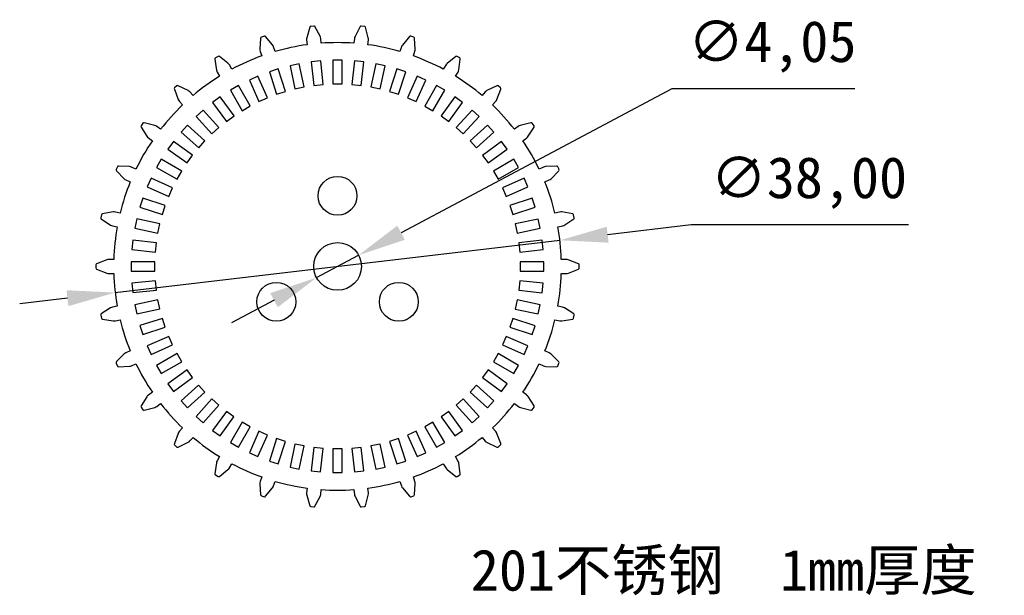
# Model space of a CAD drawing. Header units: millimetres. Extents: x -27 to 56.6, y -27.9 to 21.
import ezdxf

# ---------------------------------------------------------------- set-up
doc = ezdxf.new("R2010")
doc.units = ezdxf.units.MM
doc.header["$PDSIZE"] = -1
doc.dimstyles.new('ISO-25', dxfattribs={"dimtxt": 2.5, "dimasz": 2.5, "dimexe": 1.25, "dimexo": 0.625, "dimtad": 1, "dimtxsty": 'Standard', "dimcen": 2.5, "dimadec": 0, "dimazin": 0, "dimtfac": 1, "dimtmove": 0, "dimatfit": 3, "dimfxl": 1, "dimarcsym": 0})

# ---------------------------------------------------------------- blocks, each defined once
blk = doc.blocks.new('*D1')
at = {"color": 0, "lineweight": -2}
for p, q in [((28.367, 15.089), (5.39, 2.867)), ((43.891, 15.089), (28.367, 15.089)), ((-1.788, -0.951), (1.788, 0.951)), ((-5.39, -2.867), (-8.992, -4.783))]:
    blk.add_line(p, q, dxfattribs=at)
at = {"color": 0}
for points in [[(5.071, 3.467), (5.709, 2.267), (1.788, 0.951)], [(-5.709, -2.267), (-5.071, -3.467), (-1.788, -0.951)]]:
    blk.add_solid(points, dxfattribs=at)
at = {"layer": 'Defpoints', "color": 0}
for p in [(1.788, 0.951), (-1.788, -0.951)]:
    blk.add_point(p, dxfattribs=at)
at = {"color": 0, "insert": (36.891, 18.654), "char_height": 3.5, "attachment_point": 5}
blk.add_mtext('∅4,05', dxfattribs=at)
blk = doc.blocks.new('*D2')
at = {"color": 0, "lineweight": -2}
for p, q in [((30.016, 3.53), (22.922, 2.696)), ((48.457, 3.53), (30.016, 3.53)), ((-18.87, -2.219), (18.87, 2.219)), ((-22.922, -2.696), (-26.974, -3.173))]:
    blk.add_line(p, q, dxfattribs=at)
at = {"color": 0}
for points in [[(22.843, 3.371), (23.001, 2.021), (18.87, 2.219)], [(-23.001, -2.021), (-22.843, -3.371), (-18.87, -2.219)]]:
    blk.add_solid(points, dxfattribs=at)
at = {"layer": 'Defpoints', "color": 0}
for p in [(18.87, 2.219), (-18.87, -2.219)]:
    blk.add_point(p, dxfattribs=at)
at = {"color": 0, "insert": (39.999, 7.096), "char_height": 3.5, "attachment_point": 5}
blk.add_mtext('∅38,00', dxfattribs=at)

msp = doc.modelspace()

# ---------------------------------------------------------------- linework, layer by layer
at = {"color": 7, "linetype": 'Continuous', "lineweight": 25}
for p, q in [((-2.361, 20.313), (-2.609, 19.412)), ((-2.013, 20.414), (-2.275, 20.386)), ((-1.486, 19.54), (-1.914, 20.361)), ((1.914, 20.36), (1.484, 19.53)), ((2.275, 20.386), (2.013, 20.414)), ((2.609, 19.422), (2.361, 20.313)), ((-6.533, 19.378), (-6.588, 18.445)), ((-6.213, 19.549), (-6.464, 19.468)), ((-5.516, 18.804), (-6.105, 19.518)), ((-2.624, 19.227), (-2.582, 18.824)), ((-1.388, 18.949), (-1.432, 19.361)), ((1.431, 19.353), (1.388, 18.949)), ((2.582, 18.824), (2.625, 19.236)), ((6.105, 19.517), (5.512, 18.795)), ((6.464, 19.468), (6.213, 19.549)), ((6.591, 18.455), (6.533, 19.379)), ((-5.298, 18.246), (-5.426, 18.64)), ((5.423, 18.632), (5.298, 18.246)), ((-10.419, 17.597), (-10.279, 16.673)), ((-10.142, 17.83), (-10.37, 17.698)), ((-9.305, 17.247), (-10.03, 17.822)), ((-6.564, 18.261), (-6.439, 17.876)), ((6.439, 17.876), (6.567, 18.27)), ((10.03, 17.822), (9.299, 17.238)), ((10.37, 17.698), (10.142, 17.83)), ((10.284, 16.682), (10.419, 17.597)), ((-8.976, 16.746), (-9.183, 17.105)), ((-5.027, 16.767), (-5.786, 16.52)), ((-4.409, 14.865), (-5.027, 16.767)), ((-3.247, 17.201), (-4.028, 17.035)), ((-4.028, 17.035), (-3.612, 15.079)), ((-2.831, 15.244), (-3.247, 17.201)), ((-1.431, 17.446), (-2.225, 17.363)), ((-2.225, 17.363), (-2.016, 15.373)), ((-1.222, 15.457), (-1.431, 17.446)), ((0.4, 17.5), (-0.398, 17.5)), ((-0.398, 17.5), (-0.398, 15.5)), ((0.4, 15.5), (0.4, 17.5)), ((1.433, 17.446), (1.224, 15.457)), ((2.227, 17.362), (1.433, 17.446)), ((2.018, 15.373), (2.227, 17.362)), ((3.249, 17.2), (2.833, 15.244)), ((4.03, 17.034), (3.249, 17.2)), ((3.614, 15.078), (4.03, 17.034)), ((5.029, 16.766), (4.411, 14.864)), ((5.788, 16.52), (5.029, 16.766)), ((9.179, 17.098), (8.976, 16.746)), ((-10.218, 16.498), (-10.015, 16.146)), ((-6.752, 16.15), (-7.481, 15.825)), ((-5.939, 14.323), (-6.752, 16.15)), ((-5.786, 16.52), (-5.168, 14.618)), ((5.17, 14.618), (5.788, 16.52)), ((6.754, 16.149), (5.941, 14.322)), ((7.483, 15.824), (6.754, 16.149)), ((10.015, 16.146), (10.222, 16.505)), ((-13.85, 15.046), (-13.521, 14.171)), ((-13.627, 15.332), (-13.823, 15.155)), ((-12.687, 14.935), (-13.516, 15.347)), ((-8.404, 15.355), (-9.095, 14.956)), ((-7.404, 13.623), (-8.404, 15.355)), ((-7.481, 15.825), (-6.668, 13.998)), ((-3.612, 15.079), (-2.831, 15.244)), ((-2.016, 15.373), (-1.222, 15.457)), ((-0.398, 15.5), (0.4, 15.5)), ((1.224, 15.457), (2.018, 15.373)), ((2.833, 15.244), (3.614, 15.078)), ((6.67, 13.997), (7.483, 15.824)), ((8.405, 15.354), (7.405, 13.622)), ((9.096, 14.955), (8.405, 15.354)), ((13.516, 15.347), (12.68, 14.928)), ((13.527, 14.179), (13.85, 15.046)), ((13.823, 15.155), (13.628, 15.332)), ((-12.261, 14.514), (-12.538, 14.822)), ((-9.963, 14.393), (-10.608, 13.924)), ((-8.787, 12.775), (-9.963, 14.393)), ((-9.095, 14.956), (-8.095, 13.224)), ((-6.668, 13.998), (-5.939, 14.323)), ((-5.168, 14.618), (-4.409, 14.865)), ((4.411, 14.864), (5.17, 14.618)), ((5.941, 14.322), (6.67, 13.997)), ((8.096, 13.223), (9.096, 14.955)), ((9.964, 14.392), (8.789, 12.774)), ((10.61, 13.923), (9.964, 14.392)), ((12.533, 14.816), (12.261, 14.514)), ((-13.424, 14.013), (-13.153, 13.711)), ((-10.608, 13.924), (-9.433, 12.306)), ((-8.095, 13.224), (-7.404, 13.623)), ((7.405, 13.622), (8.096, 13.223)), ((9.434, 12.305), (10.61, 13.923)), ((13.153, 13.711), (13.43, 14.019)), ((-11.413, 13.273), (-12.006, 12.739)), ((-12.006, 12.739), (-10.667, 11.252)), ((-10.074, 11.786), (-11.413, 13.273)), ((-9.433, 12.306), (-8.787, 12.775)), ((8.789, 12.774), (9.434, 12.305)), ((11.414, 13.271), (10.076, 11.785)), ((10.669, 11.251), (12.007, 12.737)), ((12.007, 12.737), (11.414, 13.271)), ((-16.675, 11.838), (-16.172, 11.05)), ((-16.517, 12.164), (-16.672, 11.95)), ((-15.515, 11.971), (-16.411, 12.202)), ((-15.011, 11.648), (-15.346, 11.891)), ((-12.737, 12.007), (-13.271, 11.414)), ((-11.251, 10.669), (-12.737, 12.007)), ((-10.667, 11.252), (-10.074, 11.786)), ((10.076, 11.785), (10.669, 11.251)), ((12.739, 12.006), (11.252, 10.667)), ((13.273, 11.413), (12.739, 12.006)), ((15.339, 11.886), (15.011, 11.648)), ((16.411, 12.201), (15.507, 11.965)), ((16.18, 11.057), (16.676, 11.838)), ((16.672, 11.95), (16.517, 12.163)), ((-16.044, 10.915), (-15.716, 10.677)), ((-13.271, 11.414), (-11.785, 10.076)), ((11.786, 10.074), (13.273, 11.413)), ((15.716, 10.677), (16.051, 10.92)), ((-13.923, 10.61), (-14.392, 9.964)), ((-12.305, 9.434), (-13.923, 10.61)), ((-11.785, 10.076), (-11.251, 10.669)), ((11.252, 10.667), (11.786, 10.074)), ((13.924, 10.608), (12.306, 9.433)), ((14.393, 9.963), (13.924, 10.608)), ((-14.392, 9.964), (-12.774, 8.789)), ((-12.774, 8.789), (-12.305, 9.434)), ((12.306, 9.433), (12.775, 8.787)), ((12.775, 8.787), (14.393, 9.963)), ((-18.685, 8.464), (-18.792, 8.223)), ((-17.665, 8.484), (-18.59, 8.523)), ((-17.105, 8.272), (-17.483, 8.441)), ((-14.955, 9.096), (-15.354, 8.405)), ((-15.354, 8.405), (-13.622, 7.405)), ((-13.223, 8.096), (-14.955, 9.096)), ((14.956, 9.095), (13.224, 8.095)), ((13.623, 7.404), (15.355, 8.404)), ((15.355, 8.404), (14.956, 9.095)), ((17.475, 8.437), (17.105, 8.272)), ((18.589, 8.523), (17.656, 8.48)), ((18.793, 8.223), (18.685, 8.463)), ((-18.772, 8.112), (-18.116, 7.447)), ((-13.622, 7.405), (-13.223, 8.096)), ((13.224, 8.095), (13.623, 7.404)), ((18.125, 7.451), (18.773, 8.112)), ((-17.963, 7.341), (-17.593, 7.176)), ((-15.824, 7.483), (-16.149, 6.754)), ((-16.149, 6.754), (-14.322, 5.941)), ((-13.997, 6.67), (-15.824, 7.483)), ((15.825, 7.481), (13.998, 6.668)), ((14.323, 5.939), (16.15, 6.752)), ((16.15, 6.752), (15.825, 7.481)), ((17.593, 7.176), (17.971, 7.345)), ((-14.322, 5.941), (-13.997, 6.67)), ((13.998, 6.668), (14.323, 5.939)), ((-16.52, 5.788), (-16.766, 5.029)), ((-16.766, 5.029), (-14.864, 4.411)), ((-14.618, 5.17), (-16.52, 5.788)), ((-14.864, 4.411), (-14.618, 5.17)), ((16.52, 5.786), (14.618, 5.168)), ((14.618, 5.168), (14.865, 4.409)), ((14.865, 4.409), (16.767, 5.027)), ((16.767, 5.027), (16.52, 5.786)), ((-20.037, 4.394), (-20.091, 4.136)), ((-19.043, 4.625), (-19.955, 4.472)), ((-18.451, 4.535), (-18.856, 4.621)), ((18.848, 4.619), (18.451, 4.535)), ((19.955, 4.471), (19.033, 4.624)), ((20.091, 4.136), (20.037, 4.394)), ((-20.049, 4.032), (-19.268, 3.517)), ((-19.097, 3.446), (-18.7, 3.362)), ((-17.034, 4.03), (-17.2, 3.249)), ((-15.078, 3.614), (-17.034, 4.03)), ((-15.244, 2.833), (-15.078, 3.614)), ((17.035, 4.028), (15.079, 3.612)), ((15.079, 3.612), (15.244, 2.831)), ((17.201, 3.247), (17.035, 4.028)), ((18.7, 3.361), (19.105, 3.448)), ((19.278, 3.52), (20.049, 4.032)), ((-17.2, 3.249), (-15.244, 2.833)), ((15.244, 2.831), (17.201, 3.247)), ((-17.362, 2.227), (-17.446, 1.433)), ((-15.373, 2.018), (-17.362, 2.227)), ((-15.457, 1.224), (-15.373, 2.018)), ((17.363, 2.225), (15.373, 2.016)), ((15.373, 2.016), (15.457, 1.222)), ((17.446, 1.431), (17.363, 2.225)), ((-17.446, 1.433), (-15.457, 1.224)), ((15.457, 1.222), (17.446, 1.431)), ((-20.512, 0.132), (-20.512, -0.132)), ((-19.589, 0.565), (-20.449, 0.225)), ((-18.991, 0.6), (-19.405, 0.6)), ((-17.5, 0.4), (-17.5, -0.398)), ((-15.5, 0.4), (-17.5, 0.4)), ((-15.5, -0.398), (-15.5, 0.4)), ((17.5, 0.398), (15.5, 0.398)), ((15.5, 0.398), (15.5, -0.4)), ((17.5, -0.4), (17.5, 0.398)), ((19.396, 0.6), (18.991, 0.6)), ((20.449, 0.225), (19.578, 0.566)), ((20.512, -0.132), (20.512, 0.132)), ((-20.449, -0.225), (-19.578, -0.566)), ((-19.396, -0.6), (-18.991, -0.6)), ((-17.5, -0.398), (-15.5, -0.398)), ((15.5, -0.4), (17.5, -0.4)), ((18.991, -0.6), (19.405, -0.6)), ((19.589, -0.565), (20.449, -0.225)), ((-15.457, -1.222), (-17.446, -1.431)), ((-17.446, -1.431), (-17.363, -2.225)), ((-15.373, -2.016), (-15.457, -1.222)), ((15.457, -1.224), (15.373, -2.018)), ((17.446, -1.433), (15.457, -1.224)), ((17.362, -2.227), (17.446, -1.433)), ((-17.363, -2.225), (-15.373, -2.016)), ((15.373, -2.018), (17.362, -2.227)), ((-15.244, -2.831), (-17.201, -3.247)), ((-17.201, -3.247), (-17.035, -4.028)), ((-15.079, -3.612), (-15.244, -2.831)), ((15.244, -2.833), (15.078, -3.614)), ((17.2, -3.249), (15.244, -2.833)), ((17.034, -4.03), (17.2, -3.249)), ((-20.091, -4.136), (-20.037, -4.394)), ((-19.278, -3.52), (-20.049, -4.032)), ((-18.7, -3.361), (-19.105, -3.448)), ((-17.035, -4.028), (-15.079, -3.612)), ((15.078, -3.614), (17.034, -4.03)), ((19.097, -3.446), (18.7, -3.362)), ((20.049, -4.032), (19.268, -3.517)), ((20.037, -4.394), (20.091, -4.136)), ((-19.955, -4.471), (-19.033, -4.624)), ((-18.848, -4.619), (-18.451, -4.535)), ((-14.865, -4.409), (-16.767, -5.027)), ((-14.618, -5.168), (-14.865, -4.409)), ((14.864, -4.411), (14.618, -5.17)), ((16.766, -5.029), (14.864, -4.411)), ((18.451, -4.535), (18.856, -4.621)), ((19.043, -4.625), (19.955, -4.472)), ((-16.767, -5.027), (-16.52, -5.786)), ((-16.52, -5.786), (-14.618, -5.168)), ((14.618, -5.17), (16.52, -5.788)), ((16.52, -5.788), (16.766, -5.029)), ((-14.323, -5.939), (-16.15, -6.752)), ((-15.825, -7.481), (-13.998, -6.668)), ((-13.998, -6.668), (-14.323, -5.939)), ((14.322, -5.941), (13.997, -6.67)), ((13.997, -6.67), (15.824, -7.483)), ((16.149, -6.754), (14.322, -5.941)), ((-18.125, -7.451), (-18.773, -8.112)), ((-17.593, -7.176), (-17.971, -7.345)), ((-16.15, -6.752), (-15.825, -7.481)), ((-13.623, -7.404), (-15.355, -8.404)), ((-13.224, -8.095), (-13.623, -7.404)), ((13.622, -7.405), (13.223, -8.096)), ((15.354, -8.405), (13.622, -7.405)), ((15.824, -7.483), (16.149, -6.754)), ((17.963, -7.341), (17.593, -7.176)), ((18.772, -8.112), (18.116, -7.447)), ((-18.793, -8.223), (-18.685, -8.463)), ((-17.475, -8.437), (-17.105, -8.272)), ((-14.956, -9.095), (-13.224, -8.095)), ((13.223, -8.096), (14.955, -9.096)), ((17.105, -8.272), (17.483, -8.441)), ((18.685, -8.464), (18.792, -8.223)), ((-18.589, -8.523), (-17.656, -8.48)), ((-15.355, -8.404), (-14.956, -9.095)), ((-12.775, -8.787), (-14.393, -9.963)), ((-12.306, -9.433), (-12.775, -8.787)), ((12.774, -8.789), (12.305, -9.434)), ((14.392, -9.964), (12.774, -8.789)), ((14.955, -9.096), (15.354, -8.405)), ((17.665, -8.484), (18.59, -8.523)), ((-14.393, -9.963), (-13.924, -10.608)), ((-13.924, -10.608), (-12.306, -9.433)), ((12.305, -9.434), (13.923, -10.61)), ((13.923, -10.61), (14.392, -9.964)), ((-15.716, -10.677), (-16.051, -10.92)), ((-11.786, -10.074), (-13.273, -11.413)), ((-12.739, -12.006), (-11.252, -10.667)), ((-11.252, -10.667), (-11.786, -10.074)), ((11.785, -10.076), (11.251, -10.669)), ((11.251, -10.669), (12.737, -12.007)), ((13.271, -11.414), (11.785, -10.076)), ((16.044, -10.915), (15.716, -10.677)), ((-16.18, -11.057), (-16.676, -11.838)), ((-15.339, -11.886), (-15.011, -11.648)), ((-13.273, -11.413), (-12.739, -12.006)), ((-10.669, -11.251), (-12.007, -12.737)), ((-10.076, -11.785), (-10.669, -11.251)), ((10.667, -11.252), (10.074, -11.786)), ((12.006, -12.739), (10.667, -11.252)), ((12.737, -12.007), (13.271, -11.414)), ((15.011, -11.648), (15.346, -11.891)), ((16.675, -11.838), (16.172, -11.05)), ((-16.672, -11.95), (-16.517, -12.163)), ((-16.411, -12.201), (-15.507, -11.965)), ((-11.414, -13.271), (-10.076, -11.785)), ((-9.434, -12.305), (-10.61, -13.923)), ((-8.789, -12.774), (-9.434, -12.305)), ((9.433, -12.306), (8.787, -12.775)), ((10.608, -13.924), (9.433, -12.306)), ((10.074, -11.786), (11.413, -13.273)), ((15.515, -11.971), (16.411, -12.202)), ((16.517, -12.164), (16.672, -11.95)), ((-12.007, -12.737), (-11.414, -13.271)), ((-9.964, -14.392), (-8.789, -12.774)), ((-8.096, -13.223), (-9.096, -14.955)), ((-7.405, -13.622), (-8.096, -13.223)), ((8.095, -13.224), (7.404, -13.623)), ((9.095, -14.956), (8.095, -13.224)), ((8.787, -12.775), (9.963, -14.393)), ((11.413, -13.273), (12.006, -12.739)), ((-13.527, -14.179), (-13.85, -15.046)), ((-13.153, -13.711), (-13.43, -14.019)), ((-10.61, -13.923), (-9.964, -14.392)), ((-8.405, -15.354), (-7.405, -13.622)), ((-6.67, -13.997), (-7.483, -15.824)), ((-5.941, -14.322), (-6.67, -13.997)), ((6.668, -13.998), (5.939, -14.323)), ((7.481, -15.825), (6.668, -13.998)), ((7.404, -13.623), (8.404, -15.355)), ((9.963, -14.393), (10.608, -13.924)), ((13.424, -14.013), (13.153, -13.711)), ((13.85, -15.046), (13.521, -14.171)), ((-13.516, -15.347), (-12.68, -14.928)), ((-12.533, -14.816), (-12.261, -14.514)), ((-9.096, -14.955), (-8.405, -15.354)), ((-6.754, -16.149), (-5.941, -14.322)), ((-5.17, -14.618), (-5.788, -16.52)), ((-4.411, -14.864), (-5.17, -14.618)), ((-5.029, -16.766), (-4.411, -14.864)), ((5.168, -14.618), (4.409, -14.865)), ((4.409, -14.865), (5.027, -16.767)), ((5.786, -16.52), (5.168, -14.618)), ((5.939, -14.323), (6.752, -16.15)), ((8.404, -15.355), (9.095, -14.956)), ((12.261, -14.514), (12.538, -14.822)), ((12.687, -14.935), (13.516, -15.347)), ((-13.823, -15.155), (-13.628, -15.332)), ((-7.483, -15.824), (-6.754, -16.149)), ((-3.614, -15.078), (-4.03, -17.034)), ((-2.833, -15.244), (-3.614, -15.078)), ((-3.249, -17.2), (-2.833, -15.244)), ((-2.018, -15.373), (-2.227, -17.362)), ((-1.224, -15.457), (-2.018, -15.373)), ((-1.433, -17.446), (-1.224, -15.457)), ((0.398, -15.5), (-0.4, -15.5)), ((-0.4, -15.5), (-0.4, -17.5)), ((0.398, -17.5), (0.398, -15.5)), ((2.016, -15.373), (1.222, -15.457)), ((1.222, -15.457), (1.431, -17.446)), ((2.225, -17.363), (2.016, -15.373)), ((3.612, -15.079), (2.831, -15.244)), ((2.831, -15.244), (3.247, -17.201)), ((4.028, -17.035), (3.612, -15.079)), ((6.752, -16.15), (7.481, -15.825)), ((13.627, -15.332), (13.823, -15.155)), ((-10.284, -16.682), (-10.419, -17.597)), ((-10.015, -16.146), (-10.222, -16.505)), ((-5.788, -16.52), (-5.029, -16.766)), ((5.027, -16.767), (5.786, -16.52)), ((10.218, -16.498), (10.015, -16.146)), ((10.419, -17.597), (10.279, -16.673)), ((-10.03, -17.822), (-9.299, -17.238)), ((-9.179, -17.098), (-8.976, -16.746)), ((-4.03, -17.034), (-3.249, -17.2)), ((-2.227, -17.362), (-1.433, -17.446)), ((-0.4, -17.5), (0.398, -17.5)), ((1.431, -17.446), (2.225, -17.363)), ((3.247, -17.201), (4.028, -17.035)), ((8.976, -16.746), (9.183, -17.105)), ((9.305, -17.247), (10.03, -17.822)), ((-10.37, -17.698), (-10.142, -17.83)), ((-6.439, -17.876), (-6.567, -18.27)), ((-5.423, -18.632), (-5.298, -18.246)), ((5.298, -18.246), (5.426, -18.64)), ((6.564, -18.261), (6.439, -17.876)), ((10.142, -17.83), (10.37, -17.698)), ((-6.591, -18.455), (-6.533, -19.379)), ((-6.105, -19.517), (-5.512, -18.795)), ((-2.582, -18.824), (-2.625, -19.236)), ((-1.431, -19.353), (-1.388, -18.949)), ((1.388, -18.949), (1.432, -19.361)), ((2.624, -19.227), (2.582, -18.824)), ((5.516, -18.804), (6.105, -19.518)), ((6.533, -19.378), (6.588, -18.445)), ((-6.464, -19.468), (-6.213, -19.549)), ((-2.609, -19.422), (-2.361, -20.313)), ((-1.914, -20.36), (-1.484, -19.53)), ((1.486, -19.54), (1.914, -20.361)), ((2.361, -20.313), (2.609, -19.412)), ((6.213, -19.549), (6.464, -19.468)), ((-2.275, -20.386), (-2.013, -20.414)), ((2.013, -20.414), (2.275, -20.386))]:
    msp.add_line(p, q, dxfattribs=at)
for centre, radius in [((0, 6), 1.65), ((0, 0), 2.025), ((-5.196, -3), 1.65), ((5.196, -3), 1.65)]:
    msp.add_circle(centre, radius, dxfattribs=at)
for centre, radius, start, end in [((-2.265, 20.287), 0.1, 96, 164.62), ((-2.002, 20.314), 0.1, 27.5618, 96), ((2.003, 20.314), 0.1, 84, 152.62), ((2.265, 20.287), 0.1, 15.5618, 84), ((-6.433, 19.373), 0.1, 108, 176.62), ((-6.182, 19.454), 0.1, 39.5618, 108), ((-2.127, 19.279), 0.5, 164.62, 186), ((-1.929, 19.309), 0.5, 6, 27.5618), ((1.928, 19.3), 0.5, 152.62, 174), ((2.128, 19.288), 0.5, 354, 15.5618), ((6.182, 19.454), 0.1, 72, 140.62), ((6.433, 19.372), 0.1, 3.5618, 72), ((-6.089, 18.416), 0.5, 176.62, 198), ((-5.901, 18.486), 0.5, 18, 39.5618), ((0, 0), 19, 97.80942, 106.19036), ((0, 0), 19, 85.80942, 94.19036), ((0, 0), 19, 73.80942, 82.19036), ((5.899, 18.478), 0.5, 140.62, 162), ((6.092, 18.424), 0.5, 342, 3.5618), ((-10.32, 17.612), 0.1, 120, 188.62), ((-10.092, 17.744), 0.1, 51.5618, 120), ((0, 0), 19, 109.80942, 118.19036), ((0, 0), 19, 61.80942, 70.19036), ((10.092, 17.743), 0.1, 60, 128.62), ((10.32, 17.612), 0.1, 351.5618, 60), ((-9.616, 16.855), 0.5, 30, 51.5618), ((9.612, 16.848), 0.5, 128.62, 150), ((0, 0), 19, 121.80942, 130.19036), ((-9.785, 16.748), 0.5, 188.62, 210), ((0, 0), 19, 49.80942, 58.19036), ((9.789, 16.755), 0.5, 330, 351.5618), ((-13.756, 15.081), 0.1, 132, 200.62), ((-13.56, 15.258), 0.1, 63.5618, 132), ((13.561, 15.257), 0.1, 48, 116.62), ((13.757, 15.081), 0.1, 339.5618, 48), ((-12.91, 14.487), 0.5, 42, 63.5618), ((12.904, 14.481), 0.5, 116.62, 138), ((0, 0), 19, 133.80942, 142.19036), ((-13.053, 14.347), 0.5, 200.62, 222), ((0, 0), 19, 37.80942, 46.19036), ((13.059, 14.354), 0.5, 318, 339.5618), ((-16.591, 11.891), 0.1, 144, 212.62), ((-16.436, 12.105), 0.1, 75.5618, 144), ((-15.64, 11.487), 0.5, 54, 75.5618), ((15.633, 11.482), 0.5, 104.62, 126), ((16.436, 12.105), 0.1, 36, 104.62), ((16.591, 11.891), 0.1, 327.5618, 36), ((-15.751, 11.32), 0.5, 212.62, 234), ((15.758, 11.325), 0.5, 306, 327.5618), ((0, 0), 19, 145.80942, 154.19036), ((0, 0), 19, 25.80942, 34.19036), ((-18.594, 8.423), 0.1, 87.5618, 156), ((-17.686, 7.984), 0.5, 66, 87.5618), ((17.679, 7.98), 0.5, 92.62, 114), ((18.594, 8.423), 0.1, 24, 92.62), ((-18.701, 8.182), 0.1, 156, 224.62), ((18.701, 8.182), 0.1, 315.5618, 24), ((0, 0), 19, 157.80942, 166.19036), ((-17.76, 7.798), 0.5, 224.62, 246), ((0, 0), 19, 13.80942, 22.19036), ((17.768, 7.801), 0.5, 294, 315.5618), ((-19.939, 4.373), 0.1, 99.5618, 168), ((-18.96, 4.132), 0.5, 78, 99.5618), ((18.952, 4.13), 0.5, 80.62, 102), ((19.939, 4.373), 0.1, 12, 80.62), ((-19.994, 4.115), 0.1, 168, 236.62), ((-18.993, 3.935), 0.5, 236.62, 258), ((0, 0), 19, 169.80942, 178.19036), ((0, 0), 19, 1.80942, 10.19036), ((19.002, 3.937), 0.5, 282, 303.5618), ((19.994, 4.115), 0.1, 303.5618, 12), ((-20.412, 0.132), 0.1, 111.5618, 180), ((-19.405, 0.1), 0.5, 90, 111.5618), ((19.396, 0.1), 0.5, 68.62, 90), ((20.412, 0.132), 0.1, 0, 68.62), ((-20.412, -0.132), 0.1, 180, 248.62), ((-19.396, -0.1), 0.5, 248.62, 270), ((0, 0), 19, 181.80942, 190.19036), ((0, 0), 19, 349.80942, 358.19036), ((19.405, -0.1), 0.5, 270, 291.5618), ((20.412, -0.132), 0.1, 291.5618, 0), ((-19.994, -4.115), 0.1, 123.5618, 192), ((-19.002, -3.937), 0.5, 102, 123.5618), ((18.993, -3.935), 0.5, 56.62, 78), ((19.994, -4.115), 0.1, 348, 56.62), ((-19.939, -4.373), 0.1, 192, 260.62), ((-18.952, -4.13), 0.5, 260.62, 282), ((0, 0), 19, 193.80942, 202.19036), ((0, 0), 19, 337.80942, 346.19036), ((18.96, -4.132), 0.5, 258, 279.5618), ((19.939, -4.373), 0.1, 279.5618, 348), ((-17.768, -7.801), 0.5, 114, 135.5618), ((17.76, -7.798), 0.5, 44.62, 66), ((-18.701, -8.182), 0.1, 135.5618, 204), ((0, 0), 19, 205.80942, 214.19036), ((0, 0), 19, 325.80942, 334.19036), ((18.701, -8.182), 0.1, 336, 44.62), ((-18.594, -8.423), 0.1, 204, 272.62), ((-17.679, -7.98), 0.5, 272.62, 294), ((17.686, -7.984), 0.5, 246, 267.5618), ((18.594, -8.423), 0.1, 267.5618, 336), ((-15.758, -11.325), 0.5, 126, 147.5618), ((0, 0), 19, 217.80942, 226.19036), ((0, 0), 19, 313.80942, 322.19036), ((15.751, -11.32), 0.5, 32.62, 54), ((-16.591, -11.891), 0.1, 147.5618, 216), ((-16.436, -12.105), 0.1, 216, 284.62), ((-15.633, -11.482), 0.5, 284.62, 306), ((15.64, -11.487), 0.5, 234, 255.5618), ((16.436, -12.105), 0.1, 255.5618, 324), ((16.591, -11.891), 0.1, 324, 32.62), ((-13.059, -14.354), 0.5, 138, 159.5618), ((13.053, -14.347), 0.5, 20.62, 42), ((-12.904, -14.481), 0.5, 296.62, 318), ((0, 0), 19, 229.80942, 238.19036), ((0, 0), 19, 301.80942, 310.19036), ((12.91, -14.487), 0.5, 222, 243.5618), ((-13.757, -15.081), 0.1, 159.5618, 228), ((-13.561, -15.257), 0.1, 228, 296.62), ((13.56, -15.258), 0.1, 243.5618, 312), ((13.756, -15.081), 0.1, 312, 20.62), ((-9.789, -16.755), 0.5, 150, 171.5618), ((9.785, -16.748), 0.5, 8.62, 30), ((-9.612, -16.848), 0.5, 308.62, 330), ((0, 0), 19, 241.80942, 250.19036), ((0, 0), 19, 289.80942, 298.19036), ((9.616, -16.855), 0.5, 210, 231.5618), ((-10.32, -17.612), 0.1, 171.5618, 240), ((-10.092, -17.743), 0.1, 240, 308.62), ((-6.092, -18.424), 0.5, 162, 183.5618), ((0, 0), 19, 253.80942, 262.19036), ((0, 0), 19, 277.80942, 286.19036), ((6.089, -18.416), 0.5, 356.62, 18), ((10.092, -17.744), 0.1, 231.5618, 300), ((10.32, -17.612), 0.1, 300, 8.62), ((-5.899, -18.478), 0.5, 320.62, 342), ((0, 0), 19, 265.80942, 274.19036), ((5.901, -18.486), 0.5, 198, 219.5618), ((-6.433, -19.372), 0.1, 183.5618, 252), ((-6.182, -19.454), 0.1, 252, 320.62), ((-2.128, -19.288), 0.5, 174, 195.5618), ((-1.928, -19.3), 0.5, 332.62, 354), ((1.929, -19.309), 0.5, 186, 207.5618), ((2.127, -19.279), 0.5, 344.62, 6), ((6.182, -19.454), 0.1, 219.5618, 288), ((6.433, -19.373), 0.1, 288, 356.62), ((-2.265, -20.287), 0.1, 195.5618, 264), ((-2.003, -20.314), 0.1, 264, 332.62), ((2.002, -20.314), 0.1, 207.5618, 276), ((2.265, -20.287), 0.1, 276, 344.62)]:
    msp.add_arc(centre, radius, start, end, dxfattribs=at)

# ---------------------------------------------------------------- texts
at = {"color": 1, "insert": (11.312, -24.027), "char_height": 3.5, "width": 56.82412, "attachment_point": 1}
msp.add_mtext('201{\\fSimSun|b0|i0|c134|p2;不锈钢}  1mm{\\fSimSun|b0|i0|c134|p2;厚度}', dxfattribs=at)

# ---------------------------------------------------------------- dimensions: what is measured, and where the dimension line sits
at = {"color": 1}
for p1, p2, picture, middle in [((-1.788, -0.951), (1.788, 0.951), '*D1', (36.891, 15.089)), ((-18.87, -2.219), (18.87, 2.219), '*D2', (30.016, 3.53))]:
    dim = msp.add_diameter_dim_2p(p1=p1, p2=p2, dimstyle='ISO-25', override={"dimtxt": 3.5, "dimasz": 4.08, "dimexe": 2, "dimexo": 0, "dimgap": 1.524, "dimtih": 1, "dimtoh": 1, "dimzin": 0, "dimadec": 2, "dimtzin": 0}, dxfattribs=at)
    dim.commit()
    dim.dimension.update_dxf_attribs({"geometry": picture, "text_midpoint": middle, "dimtype": 163})

doc.saveas('drawing.dxf')
